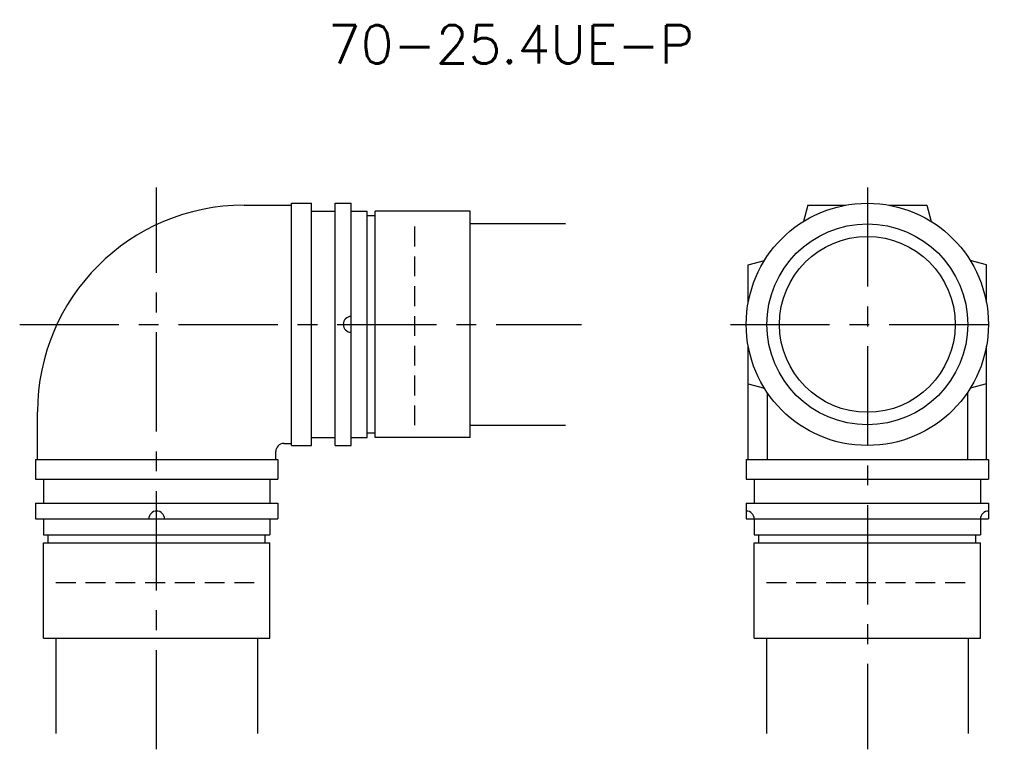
# Model space of a CAD drawing. Header units: millimetres. Extents: x 93 to 217, y 46 to 138.
import ezdxf
from ezdxf.enums import TextEntityAlignment as Align

# ---------------------------------------------------------------- set-up
doc = ezdxf.new("R2010")
doc.units = ezdxf.units.MM
doc.header["$LTSCALE"] = 10
doc.linetypes.add('CENTER', pattern=[2, 1.25, -0.25, 0.25, -0.25])
doc.linetypes.add('HIDDEN', pattern=[0.375, 0.25, -0.125])
doc.layers.get('0').update_dxf_attribs({"linetype": 'CONTINUOUS'})
for name, color, linetype in [('HOJO', 4, 'CONTINUOUS'), ('L-CENTER', 1, 'CENTER'), ('L-HIDDEN', 3, 'HIDDEN')]:
    doc.layers.add(name, color=color, linetype=linetype)
doc.styles.add('BIGFONT', font='txt', dxfattribs={"bigfont": 'bigfont'})

msp = doc.modelspace()

# ---------------------------------------------------------------- linework, layer by layer
for p, q in [((121.5, 115), (127.5, 115)), ((127.5, 84.75), (127.5, 115.25)), ((127.5, 115.25), (130, 115.25)), ((130, 84.75), (130, 115.25)), ((130, 114.25), (133, 114.25)), ((133, 84.75), (133, 115.25)), ((133, 115.25), (135, 115.25)), ((135, 84.75), (135, 115.25)), ((135, 114.25), (137, 114.25)), ((137, 85.75), (137, 114.25)), ((150, 114.25), (138, 114.25)), ((138, 85.75), (138, 114.25)), ((150, 85.75), (150, 114.25)), ((192.5, 115), (191.95, 112.95)), ((192.5, 115), (197.25, 115)), ((202.75, 115), (207.5, 115)), ((207.5, 115), (208.05, 112.95)), ((138, 113.67), (137, 113.67)), ((185, 107.5), (187.05, 108.05)), ((215, 107.5), (212.95, 108.05)), ((185, 102.75), (185, 107.5)), ((215, 102.75), (215, 107.5)), ((185, 83), (185, 97.25)), ((215, 83), (215, 97.25)), ((185, 92.5), (187.05, 91.95)), ((215, 92.5), (212.95, 91.95)), ((187.4, 91.4), (187.4, 83)), ((212.6, 91.4), (212.6, 83)), ((95.5, 83), (95.5, 89)), ((130, 85.75), (133, 85.75)), ((135, 85.75), (137, 85.75)), ((138, 86.32), (137, 86.32)), ((150, 85.75), (138, 85.75)), ((126.5, 85), (127.5, 85)), ((127.5, 84.75), (130, 84.75)), ((133, 84.75), (135, 84.75)), ((125.5, 83), (125.5, 84)), ((95.25, 83), (125.75, 83)), ((95.25, 83), (95.25, 80.5)), ((95.5, 83), (125.5, 83)), ((125.75, 83), (125.75, 80.5)), ((184.75, 83), (215.25, 83)), ((184.75, 83), (184.75, 80.5)), ((185, 83), (215, 83)), ((215.25, 83), (215.25, 80.5)), ((95.25, 80.5), (125.75, 80.5)), ((96.25, 80.5), (96.25, 77.5)), ((124.75, 80.5), (124.75, 77.5)), ((184.75, 80.5), (215.25, 80.5)), ((185.75, 80.5), (185.75, 77.5)), ((214.25, 80.5), (214.25, 77.5)), ((95.25, 77.5), (125.75, 77.5)), ((95.25, 77.5), (95.25, 75.5)), ((125.75, 77.5), (125.75, 75.5)), ((184.75, 77.5), (215.25, 77.5)), ((184.75, 77.5), (184.75, 75.5)), ((215.25, 77.5), (215.25, 75.5)), ((95.25, 75.5), (125.75, 75.5)), ((96.25, 75.5), (96.25, 73.5)), ((124.75, 75.5), (124.75, 73.5)), ((184.75, 75.5), (215.25, 75.5)), ((185.75, 75.5), (185.75, 73.5)), ((214.25, 75.5), (214.25, 73.5)), ((96.25, 73.5), (124.75, 73.5)), ((96.83, 72.5), (96.83, 73.5)), ((124.18, 72.5), (124.18, 73.5)), ((185.75, 73.5), (214.25, 73.5)), ((186.33, 72.5), (186.33, 73.5)), ((213.68, 72.5), (213.68, 73.5)), ((96.25, 60.5), (96.25, 72.5)), ((96.25, 72.5), (124.75, 72.5)), ((124.75, 60.5), (124.75, 72.5)), ((185.75, 60.5), (185.75, 72.5)), ((185.75, 72.5), (214.25, 72.5)), ((214.25, 60.5), (214.25, 72.5)), ((96.25, 60.5), (124.75, 60.5)), ((185.75, 60.5), (214.25, 60.5))]:
    msp.add_line(p, q)
for radius in [15.25, 12.65, 11.07]:
    msp.add_circle((200, 100), radius)
for centre, radius, start, end in [((121.5, 89), 26, 90, 180), ((135, 100), 1, 90, 270), ((126.5, 84), 1, 90, 180), ((110.5, 75.5), 1, 0, 180), ((184.75, 75.5), 1, 0, 90), ((215.25, 75.5), 1, 90, 180)]:
    msp.add_arc(centre, radius, start, end)
at = {"layer": 'HOJO'}
for p, q in [((150, 112.7), (162, 112.7)), ((150, 87.3), (162, 87.3)), ((97.8, 60.5), (97.8, 48.5)), ((123.2, 60.5), (123.2, 48.5)), ((187.3, 60.5), (187.3, 48.5)), ((212.7, 60.5), (212.7, 48.5))]:
    msp.add_line(p, q, dxfattribs=at)
at = {"layer": 'L-CENTER'}
for p, q in [((110.5, 46.5), (110.5, 117.25)), ((200, 117.25), (200, 46.5)), ((93.25, 100), (164, 100)), ((182.75, 100), (217.25, 100))]:
    msp.add_line(p, q, dxfattribs=at)
at = {"layer": 'L-HIDDEN'}
for p, q in [((143, 87.3), (143, 112.7)), ((97.8, 67.5), (123.2, 67.5)), ((187.3, 67.5), (212.7, 67.5))]:
    msp.add_line(p, q, dxfattribs=at)

# ---------------------------------------------------------------- texts
at = {"layer": 'HOJO', "style": 'BIGFONT'}
msp.add_text('70-25.4UE-P', height=4.8, dxfattribs=at).set_placement((155.13, 135.25), align=Align.MIDDLE)

doc.saveas('drawing.dxf')
